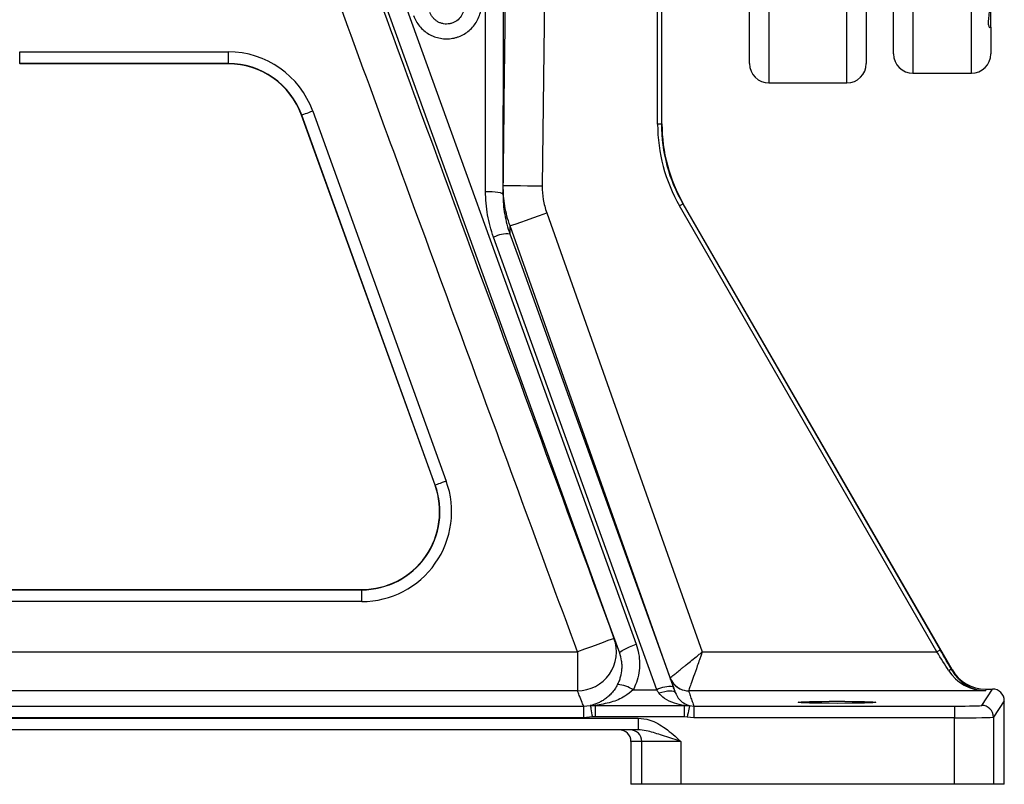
# Model space of a CAD drawing. Extents: x 145 to 1609, y 19 to 2093.
# Tile 2 of 14: x 540 to 793, y 19 to 215. Entities that reach past the tile are written whole.
import ezdxf

# ---------------------------------------------------------------- set-up
doc = ezdxf.new("R2010")
doc.units = 0
doc.layers.get('0').update_dxf_attribs({"linetype": 'CONTINUOUS'})

msp = doc.modelspace()

# ---------------------------------------------------------------- linework, layer by layer
at = {"color": 7, "linetype": 'CONTINUOUS'}
for p, q in [((769.3, 486.32), (769.3, 201.62)), ((784.3, 201.62), (784.3, 486.32)), ((764.3, 206.62), (764.3, 344.12)), ((727.3, 204.12), (727.3, 299.39)), ((757.3, 299.39), (757.3, 204.12)), ((732.3, 297.79), (732.3, 199.12)), ((752.3, 199.12), (752.3, 297.79)), ((674.86, 243.92), (674.05, 172.69)), ((704.8, 188.6), (704.8, 244.05)), ((703.7, 188.57), (703.7, 235.37)), ((704.7, 235.37), (704.7, 188.57)), ((789.3, 213.49), (789.3, 221.4)), ((789.3, 213.49), (789.3, 206.62)), ((539.8, 207.12), (593.39, 207.12)), ((539.8, 204.12), (539.8, 207.12)), ((593.39, 207.12), (593.39, 204.12)), ((593.39, 204.12), (539.8, 204.12)), ((539.8, 204.12), (539.8, 204.05)), ((593.39, 204.05), (539.8, 204.05)), ((593.39, 204.12), (593.39, 204.05)), ((769.3, 201.62), (784.3, 201.62)), ((732.3, 199.12), (752.3, 199.12)), ((612.27, 190.87), (612.21, 190.84)), ((646.51, 95.84), (612.21, 190.84)), ((646.57, 95.87), (612.27, 190.87)), ((615.09, 191.89), (649.39, 96.89)), ((704.7, 188.57), (703.7, 188.57)), ((704.7, 188.57), (704.8, 188.6)), ((775.44, 53.06), (709.33, 167.57)), ((710.3, 168.1), (710.19, 168.07)), ((710.19, 168.07), (776.31, 53.56)), ((779.35, 48.5), (710.3, 168.1)), ((703.46, 43.29), (661.52, 159.52)), ((646.57, 95.87), (646.51, 95.84)), ((375.03, 69.05), (627.7, 69.05)), ((375.03, 68.98), (627.7, 68.98)), ((627.7, 68.98), (627.7, 69.05)), ((627.7, 65.98), (627.7, 68.98)), ((627.7, 65.98), (375.03, 65.98)), ((337.48, 53.06), (683.1, 53.06)), ((683.1, 53.06), (683.1, 43.06)), ((715.17, 53.06), (775.44, 53.06)), ((779.31, 48.31), (779.35, 48.5)), ((683.1, 43.06), (337.48, 43.06)), ((697.42, 43.29), (703.46, 43.29)), ((711.64, 43.06), (711.64, 43.06)), ((787.92, 43.06), (711.64, 43.06)), ((786.98, 39.31), (789.77, 43.5)), ((788.01, 43.5), (787.92, 43.06)), ((788.01, 43.5), (789.77, 43.5)), ((792.77, 40.5), (789.98, 36.31)), ((792.77, 19.05), (792.77, 40.5)), ((328.67, 39.13), (684.64, 39.13)), ((684.64, 39.13), (686.41, 39.28)), ((684.64, 39.13), (684.64, 36.13)), ((686.41, 39.28), (687.68, 39.28)), ((687.68, 39.28), (710.55, 39.28)), ((687.68, 39.28), (687.68, 36.4)), ((710.55, 39.28), (710.55, 36.4)), ((710.55, 39.28), (711.92, 39.25)), ((711.92, 39.25), (713.01, 39.13)), ((713.01, 39.13), (713.01, 36.13)), ((713.01, 39.13), (779.98, 39.13)), ((779.98, 39.13), (779.98, 36.13)), ((684.64, 36.13), (328.67, 36.13)), ((405.93, 36.05), (698.68, 36.05)), ((686.94, 36.33), (684.64, 36.13)), ((710.55, 36.4), (687.68, 36.4)), ((698.68, 36.05), (698.68, 33.05)), ((711.27, 36.32), (710.55, 36.4)), ((713.01, 36.13), (711.27, 36.32)), ((779.98, 36.13), (713.01, 36.13)), ((779.98, 19.05), (779.98, 36.13)), ((789.98, 36.31), (789.98, 19.05)), ((698.68, 33.05), (405.93, 33.05)), ((696.84, 30.05), (696.84, 19.05)), ((699.63, 30.05), (696.84, 30.05)), ((709.63, 30.05), (699.63, 30.05)), ((699.63, 19.05), (699.63, 30.05)), ((709.63, 30.05), (709.63, 19.05)), ((699.63, 19.05), (696.84, 19.05)), ((709.63, 19.05), (699.63, 19.05)), ((779.98, 19.05), (709.63, 19.05)), ((789.98, 19.05), (779.98, 19.05)), ((792.77, 19.05), (789.98, 19.05))]:
    msp.add_line(p, q, dxfattribs=at)
at = {"color": 7, "linetype": 'CONTINUOUS', "flags": 128}
for points in [[(607.05, 307.2), (635.63, 228.11), (666.91, 141.55), (698.19, 54.99)], [(659.47, 171.3), (659.5, 239.25), (659.53, 307.2)], [(664.03, 306.51), (664.03, 297.62), (664.01, 262.06), (663.99, 216.32), (663.97, 170.59)], [(693.95, 52.76), (690.93, 61.14), (678.83, 94.63), (630.42, 228.59), (602.81, 304.98)], [(615.09, 191.89), (614.55, 191.69), (614.02, 191.5), (613.54, 191.32), (613.12, 191.17), (612.76, 191.04), (612.5, 190.95), (612.33, 190.89), (612.27, 190.87)], [(664.05, 172.81), (664.25, 172.81), (664.82, 172.8), (665.74, 172.79), (666.98, 172.77), (668.5, 172.76), (670.23, 172.74), (672.1, 172.72), (674.05, 172.69)], [(659.47, 171.3), (660.34, 171.28), (661.19, 171.24), (661.97, 171.18), (662.65, 171.09), (663.21, 170.98), (663.62, 170.86), (663.88, 170.73), (663.97, 170.59)], [(710.19, 168.07), (710.17, 168.06), (710.12, 168.03), (710.04, 167.99), (709.93, 167.92), (709.8, 167.85), (709.65, 167.76), (709.49, 167.67), (709.33, 167.57)], [(665.78, 162.43), (665.97, 162.5), (666.51, 162.69), (667.38, 163), (668.56, 163.42), (669.98, 163.92), (671.61, 164.5), (673.37, 165.12), (675.2, 165.77)], [(675.2, 165.77), (706.78, 76.72), (715.17, 53.06)], [(706.93, 46.39), (701.43, 61.91), (674.69, 137.31), (665.78, 162.43)], [(665.76, 160.35), (668.78, 151.97), (680.86, 118.47), (707.7, 44.12)], [(649.39, 96.89), (648.85, 96.69), (648.33, 96.5), (647.84, 96.32), (647.42, 96.17), (647.07, 96.04), (646.8, 95.95), (646.64, 95.89), (646.57, 95.87)], [(692.49, 56.51), (692.3, 56.44), (691.77, 56.25), (690.9, 55.93), (689.73, 55.5), (688.31, 54.98), (686.69, 54.38), (684.93, 53.73), (683.1, 53.06)], [(693.95, 52.76), (694, 52.92), (694.21, 53.13), (694.59, 53.39), (695.11, 53.69), (695.76, 54.01), (696.51, 54.35), (697.33, 54.68), (698.19, 54.99)], [(776.31, 53.56), (776.29, 53.55), (776.24, 53.52), (776.15, 53.47), (776.05, 53.41), (775.92, 53.34), (775.77, 53.25), (775.61, 53.16), (775.44, 53.06)], [(779.31, 48.31), (779.26, 48.36), (779.19, 48.4), (779.1, 48.42), (778.99, 48.43), (778.87, 48.42), (778.73, 48.39), (778.59, 48.34), (778.44, 48.29)], [(704.01, 42.5), (704.78, 42.73), (705.53, 42.9), (706.23, 43.01), (706.85, 43.06), (707.38, 43.04), (707.8, 42.96), (708.09, 42.81), (708.24, 42.61)], [(686.41, 39.28), (686.42, 39.21), (686.45, 39.04), (686.5, 38.76), (686.57, 38.39), (686.65, 37.95), (686.74, 37.44), (686.84, 36.9), (686.94, 36.33)], [(711.92, 39.25), (711.91, 39.18), (711.87, 39), (711.81, 38.73), (711.73, 38.37), (711.63, 37.92), (711.52, 37.42), (711.4, 36.88), (711.27, 36.32)]]:
    msp.add_lwpolyline(points, dxfattribs=at)
at = {"color": 7, "linetype": 'CONTINUOUS'}
for centre, radius, start, end in [((593.39, 184.05), 23.07, 19.8531, 90), ((769.3, 206.62), 5, 180, 270), ((784.3, 206.62), 5, 270, 0), ((593.39, 184.05), 20.07, 19.8531, 90), ((593.39, 184.05), 20, 19.8531, 90), ((732.3, 204.12), 5, 180, 270), ((752.3, 204.12), 5, 270, 0), ((665.08, 152.59), 7.78, 85.0073, 117.1636), ((627.7, 89.05), 23.07, 270, 19.8531), ((627.7, 89.05), 20.07, 270, 19.8531), ((627.7, 89.05), 20, 270, 19.8531), ((683.1, 53.06), 10, 270.0042, 20.1649), ((711.64, 48.06), 5, 199.5232, 220.0139), ((711.65, 48.07), 5, 199.5518, 269.9693), ((692.81, 36.45), 8.25, 56.0287, 85.6775), ((706.99, 36.46), 7.69, 84.7606, 117.32), ((711.64, 48.06), 5, 220.0192, 270.0169), ((786.97, 36.31), 3, 0.0354, 89.976), ((696.63, 30.05), 3, 359.9956, 89.9953)]:
    msp.add_arc(centre, radius, start, end, dxfattribs=at)
for centre, major_axis, ratio, start_param, end_param in [((745.71, 188.57), (-40.58, -10.87), 0.999837, 6.021427, 6.544944), ((745.71, 188.57), (39.61, 10.61), 0.999829, 2.879834, 3.403351), ((745.81, 188.6), (-39.61, -10.61), 0.999837, 6.021427, 6.544944), ((776.08, 53.56), (-6.35, 11), 0.015115, 4.205999, 4.70366), ((775.22, 53.06), (-6.35, 10), 0.015797, 4.204693, 4.702353), ((787.92, 53.06), (10.85, -1.54), 0.910278, 3.793867, 4.840822), ((787.92, 53.06), (-6.43, 7.81), 0.971097, 1.391072, 2.438028), ((788.01, 53.51), (1.89, 9.82), 0.999645, 2.284602, 3.331558), ((789.77, 40.5), (-1.66, -2.5), 0.999505, 2.158969, 3.729308), ((779.98, 39.31), (7, 0), 0.026186, 4.712389, 6.265732), ((779.98, 36.31), (10, 0), 0.01833, 4.712389, 6.265732), ((693.84, 30.05), (-3, 0), 0.999848, 3.141593, 4.712389)]:
    msp.add_ellipse(centre, major_axis=major_axis, ratio=ratio, start_param=start_param, end_param=end_param, dxfattribs=at)
msp.add_ellipse((749.8, 40.1), major_axis=(10, 0), ratio=0.026186, dxfattribs=at)
for points, knots in [([(664.05, 172.81), (664.13, 179.47), (664.21, 186.14), (664.28, 192.81), (664.48, 209.88), (664.67, 226.96), (664.86, 244.03)], [0, 0, 0, 0, 0.02, 0.02, 0.02, 0.07122674, 0.07122674, 0.07122674, 0.07122674]), ([(624.33, 242), (626.15, 237.04), (627.97, 232.08), (629.8, 227.13), (638.99, 202.09), (648.18, 177.06), (657.38, 152.03), (669.08, 120.19), (680.78, 88.35), (692.49, 56.51)], [0.0041574, 0.0041574, 0.0041574, 0.0041574, 0.02, 0.02, 0.02, 0.1, 0.1, 0.1, 0.201768, 0.201768, 0.201768, 0.201768]), ([(683.1, 53.06), (678.96, 64.31), (674.83, 75.56), (670.69, 86.81), (660.91, 113.42), (651.13, 140.04), (641.36, 166.65), (633.03, 189.32), (624.7, 211.99), (616.38, 234.65)], [0, 0, 0, 0, 0.0359555, 0.0359555, 0.0359555, 0.1210182, 0.1210182, 0.1210182, 0.1934619, 0.1934619, 0.1934619, 0.1934619]), ([(789.3, 221.42), (789.28, 220.76), (789.22, 219.23), (788.89, 217.2), (788.63, 215.41), (788.62, 214.12), (788.88, 213.38), (789.07, 213.3), (789.16, 213.26)], [0, 0, 0, 0, 0.133805, 0.310854, 0.492953, 0.668633, 0.850306, 1, 1, 1, 1]), ([(640.99, 216.42), (641.17, 215.93), (641.39, 215.45), (641.91, 214.54), (642.21, 214.11), (642.88, 213.31), (643.25, 212.93), (644.05, 212.25), (644.48, 211.94), (645.16, 211.55), (645.4, 211.42), (645.88, 211.2), (646.12, 211.09), (646.86, 210.82), (647.37, 210.69), (648.15, 210.55), (648.42, 210.51), (648.94, 210.47), (649.21, 210.45), (650, 210.46), (650.52, 210.5), (651.3, 210.64), (651.56, 210.7), (652.07, 210.84), (652.32, 210.92), (653.06, 211.2), (653.54, 211.42), (654.45, 211.96), (654.88, 212.27), (655.67, 212.94), (656.04, 213.32), (656.71, 214.13), (657.01, 214.56), (657.52, 215.47), (657.74, 215.94), (658.1, 216.94), (658.23, 217.44), (658.41, 218.46), (658.45, 218.98), (658.45, 219.51)], [0, 0, 0, 0, 0.0625, 0.0625, 0.125, 0.125, 0.1875, 0.1875, 0.25, 0.25, 0.28125, 0.28125, 0.3125, 0.3125, 0.375, 0.375, 0.40625, 0.40625, 0.4375, 0.4375, 0.5, 0.5, 0.53125, 0.53125, 0.5625, 0.5625, 0.625, 0.625, 0.6875, 0.6875, 0.75, 0.75, 0.8125, 0.8125, 0.875, 0.875, 0.9375, 0.9375, 1, 1, 1, 1]), ([(653.95, 218.81), (653.95, 218.29), (653.87, 217.79), (653.53, 216.81), (653.28, 216.36), (652.63, 215.53), (652.24, 215.18), (651.55, 214.76), (651.31, 214.65), (650.81, 214.45), (650.55, 214.38), (650.02, 214.28), (649.75, 214.25), (649.21, 214.25), (648.94, 214.27), (648.41, 214.37), (648.15, 214.44), (647.65, 214.63), (647.4, 214.74), (646.95, 215.02), (646.73, 215.17), (646.33, 215.51), (646.15, 215.71), (645.82, 216.11), (645.67, 216.32), (645.42, 216.77), (645.31, 217.01), (645.22, 217.26)], [0, 0, 0, 0, 0.125, 0.125, 0.25, 0.25, 0.375, 0.375, 0.4375, 0.4375, 0.5, 0.5, 0.5625, 0.5625, 0.625, 0.625, 0.6875, 0.6875, 0.75, 0.75, 0.8125, 0.8125, 0.875, 0.875, 0.9375, 0.9375, 1, 1, 1, 1]), ([(663.97, 170.59), (663.97, 170.79), (663.98, 170.98), (663.98, 171.17), (663.99, 171.39), (664, 171.61), (664.01, 171.83), (664.02, 172.16), (664.04, 172.48), (664.05, 172.81)], [0.0045677, 0.0045677, 0.0045677, 0.0045677, 0.0362691, 0.0362691, 0.0362691, 0.0725382, 0.0725382, 0.0725382, 0.1272709, 0.1272709, 0.1272709, 0.1272709]), ([(661.52, 159.52), (660.93, 161.41), (659.73, 165.25), (659.56, 169.26), (659.47, 171.3)], [0, 0, 0, 0, 0.492616, 1, 1, 1, 1]), ([(663.97, 170.59), (663.97, 168.84), (664.12, 167.11), (664.56, 164.55), (664.75, 163.7), (665.2, 162.01), (665.46, 161.17), (665.76, 160.35)], [0, 0, 0, 0, 0.5, 0.5, 0.75, 0.75, 1, 1, 1, 1]), ([(665.78, 162.43), (665.77, 162.26), (665.77, 162.09), (665.77, 161.91), (665.76, 161.68), (665.76, 161.45), (665.76, 161.22), (665.76, 160.93), (665.76, 160.64), (665.76, 160.35)], [0.0099427, 0.0099427, 0.0099427, 0.0099427, 0.0412804, 0.0412804, 0.0412804, 0.0825608, 0.0825608, 0.0825608, 0.1345788, 0.1345788, 0.1345788, 0.1345788]), ([(692.49, 56.51), (692.56, 56.33), (692.63, 56.16), (692.7, 55.98), (692.98, 55.27), (693.26, 54.56), (693.53, 53.86), (693.63, 53.59), (693.74, 53.33), (693.84, 53.07), (693.88, 52.96), (693.92, 52.86), (693.95, 52.76)], [0, 0, 0, 0, 0.02, 0.02, 0.02, 0.1, 0.1, 0.1, 0.129756, 0.129756, 0.129756, 0.1411054, 0.1411054, 0.1411054, 0.1411054]), ([(698.19, 54.99), (698.43, 54.21), (698.92, 52.61), (699.12, 50.12), (698.93, 47.62), (698.36, 45.32), (697.71, 43.92), (697.42, 43.29)], [0, 0, 0, 0, 0.204, 0.413917, 0.617914, 0.827838, 1, 1, 1, 1]), ([(693.43, 44.68), (693.59, 44.99), (693.74, 45.31), (693.99, 45.96), (694.1, 46.29), (694.38, 47.3), (694.49, 47.98), (694.56, 49.02), (694.56, 49.37), (694.54, 50.06), (694.5, 50.41), (694.36, 51.43), (694.19, 52.1), (693.95, 52.76)], [0, 0, 0, 0, 0.125, 0.125, 0.25, 0.25, 0.5, 0.5, 0.625, 0.625, 0.75, 0.75, 1, 1, 1, 1]), ([(706.93, 46.39), (706.95, 46.4), (707.01, 46.46), (707.26, 46.65), (707.43, 46.8), (707.76, 47.07), (707.89, 47.16), (708.15, 47.38), (708.3, 47.5), (708.77, 47.88), (709.12, 48.16), (709.69, 48.62), (709.89, 48.79), (710.31, 49.13), (710.52, 49.3), (711.18, 49.83), (711.65, 50.21), (712.62, 50.99), (713.12, 51.4), (713.88, 52.02), (714.14, 52.22), (714.53, 52.54), (714.66, 52.64), (714.91, 52.85), (715.05, 52.96), (715.17, 53.06)], [0, 0, 0, 0, 0.125, 0.125, 0.25, 0.25, 0.3125, 0.3125, 0.375, 0.375, 0.5, 0.5, 0.5625, 0.5625, 0.625, 0.625, 0.75, 0.75, 0.875, 0.875, 0.9375, 0.9375, 0.96875, 0.96875, 1, 1, 1, 1]), ([(715.17, 53.06), (715.17, 53.05), (715.17, 53.05), (715.16, 53.03), (715.16, 53.02), (715.15, 52.98), (715.13, 52.93), (715.09, 52.83), (715.03, 52.65), (714.92, 52.34), (714.72, 51.79), (714.37, 50.79), (713.73, 48.97), (712.94, 46.73), (712.23, 44.72), (711.76, 43.39), (711.68, 43.17), (711.64, 43.06)], [0, 0, 0, 0, 0.001294, 0.00159, 0.002617, 0.004592, 0.008054, 0.01413, 0.024793, 0.043534, 0.076591, 0.135594, 0.245217, 0.453851, 0.637778, 0.815968, 1, 1, 1, 1]), ([(708.24, 42.61), (708.22, 42.66), (708.21, 42.71), (708.19, 42.76), (708.06, 43.11), (707.94, 43.47), (707.82, 43.82), (707.67, 44.25), (707.52, 44.67), (707.37, 45.1), (707.37, 45.12), (707.36, 45.13), (707.36, 45.14), (707.21, 45.56), (707.07, 45.97), (706.93, 46.39)], [0.0042047, 0.0042047, 0.0042047, 0.0042047, 0.01, 0.01, 0.01, 0.05, 0.05, 0.05, 0.0987582, 0.0987582, 0.0987582, 0.1002946, 0.1002946, 0.1002946, 0.1475163, 0.1475163, 0.1475163, 0.1475163]), ([(684.64, 39.13), (684.64, 39.15), (684.57, 39.33), (684.28, 40.06), (683.86, 41.15), (683.41, 42.28), (683.18, 42.86), (683.1, 43.06)], [0, 0, 0, 0, 0.013964, 0.137279, 0.561461, 0.84425, 1, 1, 1, 1]), ([(693.43, 44.68), (693.2, 44.24), (692.96, 43.85), (692.45, 43.11), (692.17, 42.77), (691.61, 42.15), (691.32, 41.86), (690.73, 41.35), (690.43, 41.12), (689.83, 40.7), (689.52, 40.5), (688.9, 40.16), (688.6, 40.01), (687.66, 39.61), (687.04, 39.42), (686.41, 39.28)], [0, 0, 0, 0, 0.125, 0.125, 0.25, 0.25, 0.375, 0.375, 0.5, 0.5, 0.625, 0.625, 0.75, 0.75, 1, 1, 1, 1]), ([(697.42, 43.29), (696.71, 42.71), (694.99, 41.29), (691.63, 39.97), (689.05, 39.52), (687.68, 39.28)], [0, 0, 0, 0, 0.2451462, 0.6003181, 1, 1, 1, 1]), ([(711.64, 43.06), (711.78, 42.65), (712.06, 41.82), (712.49, 40.59), (712.81, 39.69), (712.98, 39.2), (713.01, 39.13)], [0, 0, 0, 0, 0.314244, 0.628489, 0.942733, 1, 1, 1, 1]), ([(710.55, 39.28), (709.7, 39.45), (707.95, 39.81), (705.61, 40.78), (704.47, 42), (704.01, 42.5)], [0, 0, 0, 0, 0.358202, 0.737389, 1, 1, 1, 1]), ([(708.24, 42.61), (708.49, 42.11), (709.09, 40.87), (710.4, 39.81), (711.4, 39.44), (711.92, 39.25)], [0, 0, 0, 0, 0.248941, 0.60839, 1, 1, 1, 1]), ([(698.68, 36.05), (699.69, 35.95), (701.47, 35.76), (703.79, 34.68), (706.52, 32.94), (708.36, 31.23), (709.63, 30.05), (709.63, 30.05)], [0, 0, 0, 0, 0.237971, 0.415438, 0.593344, 0.99869, 1, 1, 1, 1]), ([(709.63, 30.05), (709.62, 30.05), (709.32, 30.15), (707.57, 30.72), (704.56, 31.68), (701.35, 32.81), (699.38, 32.99), (698.68, 33.05)], [0, 0, 0, 0, 0.001721, 0.081766, 0.465735, 0.809403, 1, 1, 1, 1])]:
    msp.add_open_spline(points, degree=3, knots=knots, dxfattribs=at)
for points in [[(665.78, 162.43), (665.18, 164.11), (664.31, 167.52), (664.03, 171.03), (664.05, 172.81)], [(674.05, 172.69), (674.04, 171.51), (674.22, 169.17), (674.8, 166.89), (675.2, 165.77)], [(706.93, 46.39), (706.93, 46.39), (706.93, 46.39), (706.93, 46.39)], [(704.01, 42.5), (703.83, 42.76), (703.65, 43.02), (703.46, 43.29)], [(707.7, 44.12), (707.88, 43.61), (708.06, 43.1), (708.24, 42.61)], [(687.68, 36.4), (687.43, 36.4), (687.18, 36.38), (686.94, 36.33)]]:
    msp.add_open_spline(points, degree=3, dxfattribs=at)

doc.saveas('drawing.dxf')
